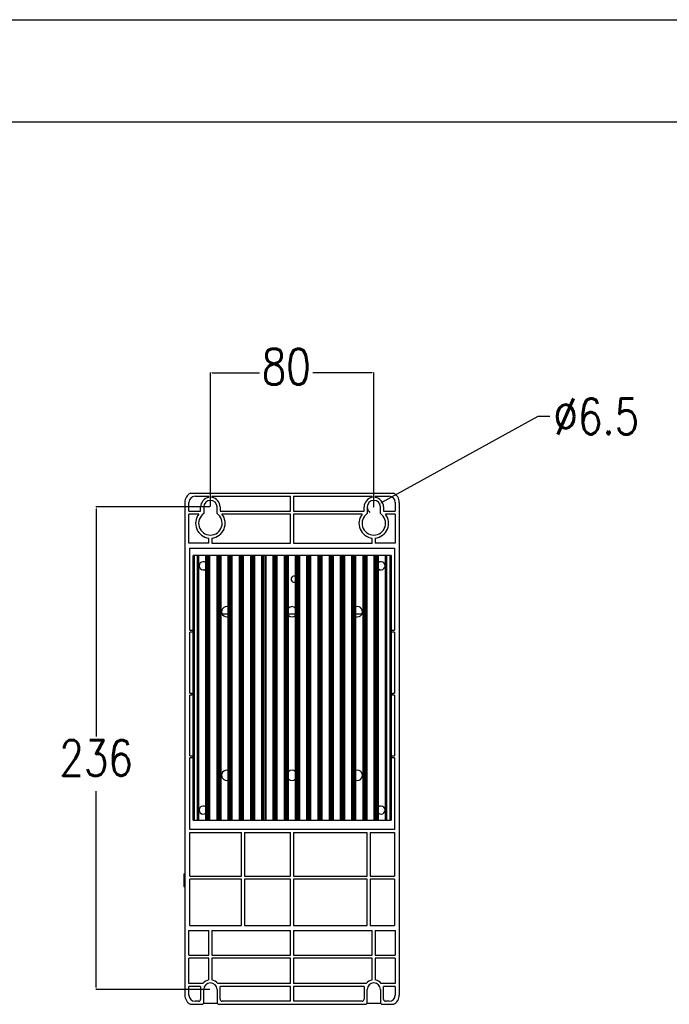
# Model space of a CAD drawing. Header units: millimetres. Extents: x -2787 to 4673, y -54 to 2046.
# Tile 60 of 124: x -772 to -454, y 573 to 1054. Entities that reach past the tile are written whole.
import ezdxf

# ---------------------------------------------------------------- set-up
doc = ezdxf.new("R2010")
doc.units = ezdxf.units.MM
doc.header["$LTSCALE"] = 81.675
doc.header["$PDMODE"] = 3
doc.header["$PDSIZE"] = 0.3125
doc.layers.get('0').update_dxf_attribs({"linetype": 'CONTINUOUS'})
doc.layers.get('DEFPOINTS').update_dxf_attribs({"linetype": 'CONTINUOUS'})
doc.styles.get("Standard").update_dxf_attribs({"font": 'SIMPLEX.SHX', "width": 0.8})
doc.dimstyles.new('DIMSTYLE_1', dxfattribs={"dimtxt": 17.5, "dimasz": 0.9375, "dimexe": 0.125, "dimexo": 0.0625, "dimgap": 1.75, "dimtad": 0, "dimtih": 1, "dimtoh": 1, "dimdsep": 46, "dimtxsty": 'Standard', "dimblk": '_FILLED', "dimblk1": '_FILLED', "dimblk2": '_FILLED', "dimcen": 0.09, "dimazin": 2, "dimtfac": 1, "dimtofl": 0, "dimtmove": 0, "dimatfit": 3, "dimldrblk": '_FILLED', "dimfxl": 1, "dimtolj": 1, "dimarcsym": 0})

# ---------------------------------------------------------------- blocks, each defined once
blk = doc.blocks.new('_FILLED')
at = {"color": 0, "linetype": 'ByBlock'}
blk.add_solid([(0, 0), (-1, 0.17), (-1, -0.17)], dxfattribs=at)
blk = doc.blocks.new('*D30')
at = {"color": 0, "lineweight": -2, "transparency": 16777216}
for p, q in [((-678.73, 816.28), (-678.73, 881.79)), ((-677.79, 881.66), (-654.66, 881.66)), ((-599.66, 881.66), (-628.49, 881.66)), ((-598.73, 816.28), (-598.73, 881.79))]:
    blk.add_line(p, q, dxfattribs=at)
at = {"layer": 'DEFPOINTS', "color": 0, "transparency": 16777216}
for p in [(-598.73, 881.66), (-678.73, 816.22), (-598.73, 816.22)]:
    blk.add_point(p, dxfattribs=at)
at = {"color": 0, "lineweight": -2, "transparency": 16777216, "xscale": 0.9375, "yscale": 0.9375, "zscale": 0.9375, "rotation": 180}
blk.add_blockref('_FILLED', (-678.73, 881.66), dxfattribs=at)
at = {"color": 0, "lineweight": -2, "transparency": 16777216, "xscale": 0.9375, "yscale": 0.9375, "zscale": 0.9375}
blk.add_blockref('_FILLED', (-598.73, 881.66), dxfattribs=at)
at = {"color": 0, "transparency": 16777216, "insert": (-641.58, 893.33), "char_height": 17.5, "width": 28, "attachment_point": 2, "line_spacing_factor": 0.9}
blk.add_mtext('\\A1;80', dxfattribs=at)
blk = doc.blocks.new('*D31')
at = {"color": 0, "lineweight": -2, "transparency": 16777216}
for p, q in [((-679.04, 815.97), (-734.78, 815.97)), ((-734.65, 815.03), (-734.65, 703.72)), ((-734.65, 580.91), (-734.65, 676.89)), ((-679.04, 579.97), (-734.78, 579.97))]:
    blk.add_line(p, q, dxfattribs=at)
at = {"layer": 'DEFPOINTS', "color": 0, "transparency": 16777216}
for p in [(-678.98, 815.97), (-734.65, 579.97), (-678.98, 579.97)]:
    blk.add_point(p, dxfattribs=at)
at = {"color": 0, "lineweight": -2, "transparency": 16777216, "xscale": 0.9375, "yscale": 0.9375, "zscale": 0.9375}
for p, rotation in [((-734.65, 815.97), 90), ((-734.65, 579.97), 270)]:
    blk.add_blockref('_FILLED', p, dxfattribs=dict(at, rotation=rotation))
at = {"color": 0, "transparency": 16777216, "insert": (-734.65, 701.97), "char_height": 17.5, "width": 42, "attachment_point": 2, "line_spacing_factor": 0.9}
blk.add_mtext('\\A1;236', dxfattribs=at)
blk = doc.blocks.new('*D33')
at = {"color": 0, "lineweight": -2, "transparency": 16777216}
for p, q in [((-518.38, 860.25), (-595.06, 817.99)), ((-512.55, 860.25), (-518.38, 860.25)), ((-598.82, 815.97), (-598.64, 815.97)), ((-598.73, 815.88), (-598.73, 816.06))]:
    blk.add_line(p, q, dxfattribs=at)
at = {"layer": 'DEFPOINTS', "color": 0, "transparency": 16777216}
for p in [(-601.57, 814.4), (-595.88, 817.54)]:
    blk.add_point(p, dxfattribs=at)
at = {"color": 0, "lineweight": -2, "transparency": 16777216, "xscale": 0.9375, "yscale": 0.9375, "zscale": 0.9375, "rotation": 208.8590113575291}
blk.add_blockref('_FILLED', (-595.88, 817.54), dxfattribs=at)
at = {"color": 0, "transparency": 16777216, "insert": (-489.8, 860.25), "char_height": 17.5, "attachment_point": 5}
blk.add_mtext('\\A1;∅6.5', dxfattribs=at)

msp = doc.modelspace()

# ---------------------------------------------------------------- linework, layer by layer
at = {"color": 3}
for p, q in [((-1610.224, 1054.31), (-125.224, 1054.31)), ((-688.406, 822.719), (-589.047, 822.719)), ((-686.227, 821.219), (-679.477, 821.219)), ((-679.477, 820.659), (-679.477, 821.219)), ((-677.977, 821.219), (-677.977, 820.659)), ((-677.977, 821.219), (-639.477, 821.219)), ((-639.477, 813.969), (-639.477, 821.219)), ((-637.977, 821.219), (-637.977, 813.969)), ((-637.977, 821.219), (-599.477, 821.219)), ((-599.477, 820.659), (-599.477, 821.219)), ((-597.977, 821.219), (-597.977, 820.659)), ((-597.977, 821.219), (-591.227, 821.219)), ((-691.227, 818.219), (-691.227, 577.219)), ((-689.227, 813.969), (-689.227, 818.219)), ((-689.227, 813.969), (-683.477, 813.969)), ((-683.477, 813.969), (-683.477, 815.969)), ((-681.977, 815.969), (-681.977, 812.712)), ((-675.477, 812.712), (-675.477, 815.969)), ((-673.977, 815.969), (-673.977, 813.969)), ((-673.977, 813.969), (-639.477, 813.969)), ((-637.977, 813.969), (-603.477, 813.969)), ((-603.477, 813.969), (-603.477, 815.969)), ((-601.977, 815.969), (-601.977, 812.712)), ((-595.477, 812.712), (-595.477, 815.969)), ((-593.977, 815.969), (-593.977, 813.969)), ((-593.977, 813.969), (-588.227, 813.969)), ((-588.227, 818.219), (-588.227, 813.969)), ((-586.227, 818.219), (-586.227, 577.219)), ((-689.227, 798.219), (-689.227, 812.469)), ((-684.411, 812.469), (-689.227, 812.469)), ((-639.477, 812.469), (-673.042, 812.469)), ((-639.477, 798.219), (-639.477, 812.469)), ((-637.977, 812.469), (-637.977, 798.219)), ((-604.411, 812.469), (-637.977, 812.469)), ((-588.227, 812.469), (-593.042, 812.469)), ((-588.227, 812.469), (-588.227, 798.219)), ((-679.477, 798.219), (-679.477, 800.758)), ((-677.977, 800.758), (-677.977, 798.219)), ((-599.477, 798.219), (-599.477, 800.758)), ((-597.977, 800.758), (-597.977, 798.219)), ((-679.477, 798.219), (-689.227, 798.219)), ((-688.827, 755.719), (-688.827, 795.819)), ((-688.827, 795.819), (-588.627, 795.819)), ((-677.977, 798.219), (-639.477, 798.219)), ((-637.977, 798.219), (-599.477, 798.219)), ((-588.227, 798.219), (-597.977, 798.219)), ((-588.627, 795.819), (-588.627, 755.719)), ((-687.227, 662.719), (-687.227, 792.219)), ((-590.227, 792.219), (-687.227, 792.219)), ((-686.727, 792.219), (-686.727, 662.719)), ((-684.977, 662.719), (-684.977, 792.219)), ((-684.477, 792.219), (-684.477, 662.719)), ((-680.977, 662.719), (-680.977, 792.219)), ((-680.636, 662.719), (-680.636, 792.219)), ((-680.136, 792.219), (-680.136, 662.719)), ((-679.817, 662.719), (-679.817, 792.219)), ((-679.317, 792.219), (-679.317, 662.719)), ((-678.977, 662.719), (-678.977, 792.219)), ((-675.477, 662.719), (-675.477, 792.219)), ((-675.136, 662.719), (-675.136, 792.219)), ((-674.636, 792.219), (-674.636, 662.719)), ((-674.317, 662.719), (-674.317, 792.219)), ((-673.817, 792.219), (-673.817, 662.719)), ((-673.477, 662.719), (-673.477, 792.219)), ((-669.977, 662.719), (-669.977, 792.219)), ((-669.636, 662.719), (-669.636, 792.219)), ((-669.136, 792.219), (-669.136, 662.719)), ((-668.817, 662.719), (-668.817, 792.219)), ((-668.317, 792.219), (-668.317, 662.719)), ((-667.977, 662.719), (-667.977, 792.219)), ((-664.477, 662.719), (-664.477, 792.219)), ((-664.136, 662.719), (-664.136, 792.219)), ((-663.636, 792.219), (-663.636, 662.719)), ((-663.317, 662.719), (-663.317, 792.219)), ((-662.817, 792.219), (-662.817, 662.719)), ((-662.477, 662.719), (-662.477, 792.219)), ((-658.977, 662.719), (-658.977, 792.219)), ((-658.636, 662.719), (-658.636, 792.219)), ((-658.136, 792.219), (-658.136, 662.719)), ((-657.817, 662.719), (-657.817, 792.219)), ((-657.317, 792.219), (-657.317, 662.719)), ((-656.977, 662.719), (-656.977, 792.219)), ((-653.477, 662.719), (-653.477, 792.219)), ((-653.136, 662.719), (-653.136, 792.219)), ((-652.636, 792.219), (-652.636, 662.719)), ((-652.317, 662.719), (-652.317, 792.219)), ((-651.817, 792.219), (-651.817, 662.719)), ((-651.477, 662.719), (-651.477, 792.219)), ((-647.977, 662.719), (-647.977, 792.219)), ((-647.636, 662.719), (-647.636, 792.219)), ((-647.136, 792.219), (-647.136, 662.719)), ((-646.817, 662.719), (-646.817, 792.219)), ((-646.317, 792.219), (-646.317, 662.719)), ((-645.977, 662.719), (-645.977, 792.219)), ((-642.477, 662.719), (-642.477, 792.219)), ((-642.136, 662.719), (-642.136, 792.219)), ((-641.636, 792.219), (-641.636, 662.719)), ((-641.317, 662.719), (-641.317, 792.219)), ((-640.817, 792.219), (-640.817, 662.719)), ((-640.477, 662.719), (-640.477, 792.219)), ((-636.977, 662.719), (-636.977, 792.219)), ((-636.636, 662.719), (-636.636, 792.219)), ((-636.136, 792.219), (-636.136, 662.719)), ((-635.817, 662.719), (-635.817, 792.219)), ((-635.317, 792.219), (-635.317, 662.719)), ((-634.977, 662.719), (-634.977, 792.219)), ((-631.477, 662.719), (-631.477, 792.219)), ((-631.136, 662.719), (-631.136, 792.219)), ((-630.636, 792.219), (-630.636, 662.719)), ((-630.317, 662.719), (-630.317, 792.219)), ((-629.817, 792.219), (-629.817, 662.719)), ((-629.477, 662.719), (-629.477, 792.219)), ((-625.977, 662.719), (-625.977, 792.219)), ((-625.636, 662.719), (-625.636, 792.219)), ((-625.136, 792.219), (-625.136, 662.719)), ((-624.817, 662.719), (-624.817, 792.219)), ((-624.317, 792.219), (-624.317, 662.719)), ((-623.977, 662.719), (-623.977, 792.219)), ((-620.477, 662.719), (-620.477, 792.219)), ((-620.136, 662.719), (-620.136, 792.219)), ((-619.636, 792.219), (-619.636, 662.719)), ((-619.317, 662.719), (-619.317, 792.219)), ((-618.817, 792.219), (-618.817, 662.719)), ((-618.477, 662.719), (-618.477, 792.219)), ((-614.977, 662.719), (-614.977, 792.219)), ((-614.636, 662.719), (-614.636, 792.219)), ((-614.136, 792.219), (-614.136, 662.719)), ((-613.817, 662.719), (-613.817, 792.219)), ((-613.317, 792.219), (-613.317, 662.719)), ((-612.977, 662.719), (-612.977, 792.219)), ((-609.477, 662.719), (-609.477, 792.219)), ((-609.136, 662.719), (-609.136, 792.219)), ((-608.636, 792.219), (-608.636, 662.719)), ((-608.317, 662.719), (-608.317, 792.219)), ((-607.817, 792.219), (-607.817, 662.719)), ((-607.477, 662.719), (-607.477, 792.219)), ((-603.977, 662.719), (-603.977, 792.219)), ((-603.636, 662.719), (-603.636, 792.219)), ((-603.136, 792.219), (-603.136, 662.719)), ((-602.817, 662.719), (-602.817, 792.219)), ((-602.317, 792.219), (-602.317, 662.719)), ((-601.977, 662.719), (-601.977, 792.219)), ((-598.477, 662.719), (-598.477, 792.219)), ((-598.136, 662.719), (-598.136, 792.219)), ((-597.636, 792.219), (-597.636, 662.719)), ((-597.317, 662.719), (-597.317, 792.219)), ((-596.817, 792.219), (-596.817, 662.719)), ((-596.477, 662.719), (-596.477, 792.219)), ((-592.977, 662.719), (-592.977, 792.219)), ((-592.477, 792.219), (-592.477, 662.719)), ((-590.727, 662.719), (-590.727, 792.219)), ((-590.227, 792.219), (-590.227, 662.719)), ((-669.977, 763.519), (-672.896, 763.519)), ((-636.977, 763.519), (-640.477, 763.519)), ((-604.555, 763.519), (-607.477, 763.519)), ((-688.827, 755.719), (-687.327, 755.719)), ((-688.827, 724.969), (-688.827, 754.719)), ((-687.327, 754.719), (-688.827, 754.719)), ((-687.327, 755.719), (-687.327, 754.719)), ((-590.127, 754.719), (-590.127, 755.719)), ((-590.127, 755.719), (-588.627, 755.719)), ((-588.627, 754.719), (-590.127, 754.719)), ((-588.627, 754.719), (-588.627, 724.969)), ((-688.827, 724.969), (-687.827, 724.969)), ((-688.827, 694.219), (-688.827, 723.969)), ((-687.827, 723.969), (-688.827, 723.969)), ((-687.827, 724.969), (-687.827, 723.969)), ((-589.627, 724.969), (-588.627, 724.969)), ((-589.627, 723.969), (-589.627, 724.969)), ((-588.627, 723.969), (-589.627, 723.969)), ((-588.627, 723.969), (-588.627, 694.219)), ((-688.827, 694.219), (-687.327, 694.219)), ((-687.327, 694.219), (-687.327, 693.219)), ((-590.127, 694.219), (-588.627, 694.219)), ((-590.127, 693.219), (-590.127, 694.219)), ((-688.827, 658.219), (-688.827, 693.219)), ((-687.327, 693.219), (-688.827, 693.219)), ((-588.627, 693.219), (-590.127, 693.219)), ((-588.627, 693.219), (-588.627, 658.219)), ((-687.227, 662.719), (-590.227, 662.719)), ((-588.627, 658.219), (-688.827, 658.219)), ((-688.827, 635.469), (-688.827, 656.719)), ((-688.827, 656.719), (-663.477, 656.719)), ((-663.477, 635.469), (-663.477, 656.719)), ((-661.977, 656.719), (-639.477, 656.719)), ((-661.977, 656.719), (-661.977, 635.469)), ((-639.477, 635.469), (-639.477, 656.719)), ((-637.977, 656.719), (-601.977, 656.719)), ((-637.977, 656.719), (-637.977, 635.469)), ((-601.977, 635.469), (-601.977, 656.719)), ((-600.477, 656.719), (-588.627, 656.719)), ((-600.477, 656.719), (-600.477, 635.469)), ((-588.627, 656.719), (-588.627, 635.469)), ((-691.727, 636.502), (-691.227, 636.502)), ((-691.727, 636.502), (-691.727, 630.302)), ((-691.727, 631.502), (-691.227, 631.502)), ((-688.827, 635.469), (-663.477, 635.469)), ((-663.477, 633.969), (-688.827, 633.969)), ((-688.827, 611.219), (-688.827, 633.969)), ((-663.477, 611.219), (-663.477, 633.969)), ((-661.977, 635.469), (-639.477, 635.469)), ((-639.477, 633.969), (-661.977, 633.969)), ((-661.977, 633.969), (-661.977, 611.219)), ((-639.477, 611.219), (-639.477, 633.969)), ((-637.977, 635.469), (-601.977, 635.469)), ((-601.977, 633.969), (-637.977, 633.969)), ((-637.977, 633.969), (-637.977, 611.219)), ((-601.977, 611.219), (-601.977, 633.969)), ((-600.477, 635.469), (-588.627, 635.469)), ((-588.627, 633.969), (-600.477, 633.969)), ((-600.477, 633.969), (-600.477, 611.219)), ((-588.627, 633.969), (-588.627, 611.219)), ((-691.727, 630.302), (-691.227, 630.302)), ((-689.227, 608.819), (-679.477, 608.819)), ((-689.227, 596.769), (-689.227, 608.819)), ((-688.827, 611.219), (-663.477, 611.219)), ((-679.477, 596.769), (-679.477, 608.819)), ((-677.977, 608.819), (-639.477, 608.819)), ((-677.977, 608.819), (-677.977, 596.769)), ((-661.977, 611.219), (-639.477, 611.219)), ((-639.477, 596.769), (-639.477, 608.819)), ((-637.977, 611.219), (-601.977, 611.219)), ((-637.977, 608.819), (-599.477, 608.819)), ((-637.977, 608.819), (-637.977, 596.769)), ((-600.477, 611.219), (-588.627, 611.219)), ((-599.477, 596.769), (-599.477, 608.819)), ((-597.977, 608.819), (-588.227, 608.819)), ((-597.977, 608.819), (-597.977, 596.769)), ((-588.227, 608.819), (-588.227, 596.769)), ((-689.227, 596.769), (-679.477, 596.769)), ((-679.477, 595.269), (-689.227, 595.269)), ((-689.227, 582.969), (-689.227, 595.269)), ((-679.477, 584.659), (-679.477, 595.269)), ((-677.977, 596.769), (-639.477, 596.769)), ((-639.477, 595.269), (-677.977, 595.269)), ((-677.977, 595.269), (-677.977, 584.659)), ((-639.477, 582.969), (-639.477, 595.269)), ((-637.977, 596.769), (-599.477, 596.769)), ((-599.477, 595.269), (-637.977, 595.269)), ((-637.977, 595.269), (-637.977, 582.969)), ((-599.477, 584.659), (-599.477, 595.269)), ((-597.977, 596.769), (-588.227, 596.769)), ((-588.227, 595.269), (-597.977, 595.269)), ((-597.977, 595.269), (-597.977, 584.659)), ((-588.227, 595.269), (-588.227, 582.969)), ((-682.409, 582.969), (-689.227, 582.969)), ((-639.477, 582.969), (-675.044, 582.969)), ((-602.409, 582.969), (-637.977, 582.969)), ((-588.227, 582.969), (-595.044, 582.969)), ((-683.477, 581.469), (-689.227, 581.469)), ((-689.227, 577.219), (-689.227, 581.469)), ((-683.477, 581.469), (-683.477, 575.219)), ((-681.977, 573.219), (-681.977, 579.969)), ((-675.477, 579.969), (-675.477, 573.219)), ((-639.477, 581.469), (-673.977, 581.469)), ((-673.977, 575.219), (-673.977, 581.469)), ((-639.477, 574.219), (-639.477, 581.469)), ((-603.477, 581.469), (-637.977, 581.469)), ((-637.977, 581.469), (-637.977, 574.219)), ((-603.477, 581.469), (-603.477, 575.219)), ((-601.977, 573.219), (-601.977, 579.969)), ((-595.477, 579.969), (-595.477, 573.219)), ((-588.227, 581.469), (-593.977, 581.469)), ((-593.977, 575.219), (-593.977, 581.469)), ((-588.227, 581.469), (-588.227, 577.219)), ((-684.477, 574.219), (-686.227, 574.219)), ((-681.977, 573.219), (-682.477, 572.719)), ((-681.977, 573.219), (-675.477, 573.219)), ((-674.977, 572.719), (-675.477, 573.219)), ((-639.477, 574.219), (-672.977, 574.219)), ((-604.477, 574.219), (-637.977, 574.219)), ((-601.977, 573.219), (-602.477, 572.719)), ((-601.977, 573.219), (-595.477, 573.219)), ((-594.977, 572.719), (-595.477, 573.219)), ((-591.227, 574.219), (-592.977, 574.219)), ((-688.406, 572.719), (-682.477, 572.719)), ((-674.977, 572.719), (-602.477, 572.719)), ((-594.977, 572.719), (-589.047, 572.719))]:
    msp.add_line(p, q, dxfattribs=at)
at = {"color": 7}
msp.add_line((-1560.224, 1004.31), (-175.224, 1004.31), dxfattribs=at)
at = {"color": 3}
for centre, radius, start, end in [((-686.227, 818.219), 5, 115.84193, 180), ((-686.227, 818.219), 3, 90, 180), ((-678.727, 815.969), 4.75, 99.08472, 180), ((-678.727, 815.969), 3.25, 0, 180), ((-678.727, 815.969), 4.75, 0, 80.91528), ((-598.727, 815.969), 4.75, 99.08472, 180), ((-598.727, 815.969), 3.25, 0, 180), ((-598.727, 815.969), 4.75, 0, 80.91528), ((-591.227, 818.219), 3, 0, 90), ((-591.227, 818.219), 5, 0, 64.15807), ((-678.727, 807.969), 7.25, 141.63349, 264.06223), ((-678.727, 807.969), 5.75, 124.41739, 55.58261), ((-678.727, 807.969), 7.25, 275.93777, 38.36651), ((-598.727, 807.969), 7.25, 141.63349, 264.06223), ((-598.727, 807.969), 5.75, 124.41739, 55.58261), ((-598.727, 807.969), 7.25, 275.93777, 38.36651), ((-682.227, 787.219), 2, 51.31781, 308.68219), ((-595.227, 787.219), 2, 231.31781, 128.68219), ((-637.727, 780.719), 1.5, 60, 300), ((-670.727, 764.719), 2.5, 72.5424, 287.4576), ((-638.727, 764.719), 2.5, 45.573, 134.427), ((-606.727, 764.719), 2.5, 252.5424, 107.4576), ((-638.727, 764.719), 2.5, 225.573, 314.427), ((-670.727, 684.719), 2.5, 72.5424, 287.4576), ((-638.727, 684.719), 2.5, 45.573, 134.427), ((-606.727, 684.719), 2.5, 252.5424, 107.4576), ((-638.727, 684.719), 2.5, 225.573, 314.427), ((-682.227, 667.719), 2, 51.31781, 308.68219), ((-595.227, 667.719), 2, 231.31781, 128.68219), ((-678.727, 579.969), 4.75, 99.08472, 140.83329), ((-678.727, 579.969), 3.25, 0, 180), ((-678.727, 579.969), 4.75, 39.16671, 80.91528), ((-598.727, 579.969), 4.75, 99.08472, 140.83329), ((-598.727, 579.969), 3.25, 0, 180), ((-598.727, 579.969), 4.75, 39.16671, 80.91528), ((-686.227, 577.219), 5, 180, 244.15807), ((-686.227, 577.219), 3, 180, 270), ((-684.477, 575.219), 1, 270, 0), ((-672.977, 575.219), 1, 180, 270), ((-604.477, 575.219), 1, 270, 0), ((-592.977, 575.219), 1, 180, 270), ((-591.227, 577.219), 3, 270, 0), ((-591.227, 577.219), 5, 295.84193, 0)]:
    msp.add_arc(centre, radius, start, end, dxfattribs=at)
at = {"color": 2}
msp.add_arc((-598.727, 815.969), 3.25, 180, 234.38934, dxfattribs=at)

# ---------------------------------------------------------------- dimensions: what is measured, and where the dimension line sits
dim = msp.add_linear_dim(base=(-598.727, 881.661), p1=(-678.727, 816.219), p2=(-598.727, 816.219), dimstyle='DIMSTYLE_1', dxfattribs=at)
dim.commit()
dim.dimension.update_dxf_attribs({"geometry": '*D30', "text_midpoint": (-641.576, 881.661), "dimtype": 160})
dim = msp.add_diameter_dim_2p(p1=(-601.573, 814.4), p2=(-595.88, 817.538), dimstyle='DIMSTYLE_1', dxfattribs=at)
dim.commit()
dim.dimension.update_dxf_attribs({"geometry": '*D33', "text_midpoint": (-489.796, 860.248), "dimtype": 163})
dim = msp.add_linear_dim(base=(-734.651, 579.969), p1=(-678.977, 815.969), p2=(-678.977, 579.969), angle=270, dimstyle='DIMSTYLE_1', dxfattribs=at)
dim.commit()
dim.dimension.update_dxf_attribs({"geometry": '*D31', "text_midpoint": (-734.651, 690.305), "dimtype": 160})

doc.saveas('drawing.dxf')
